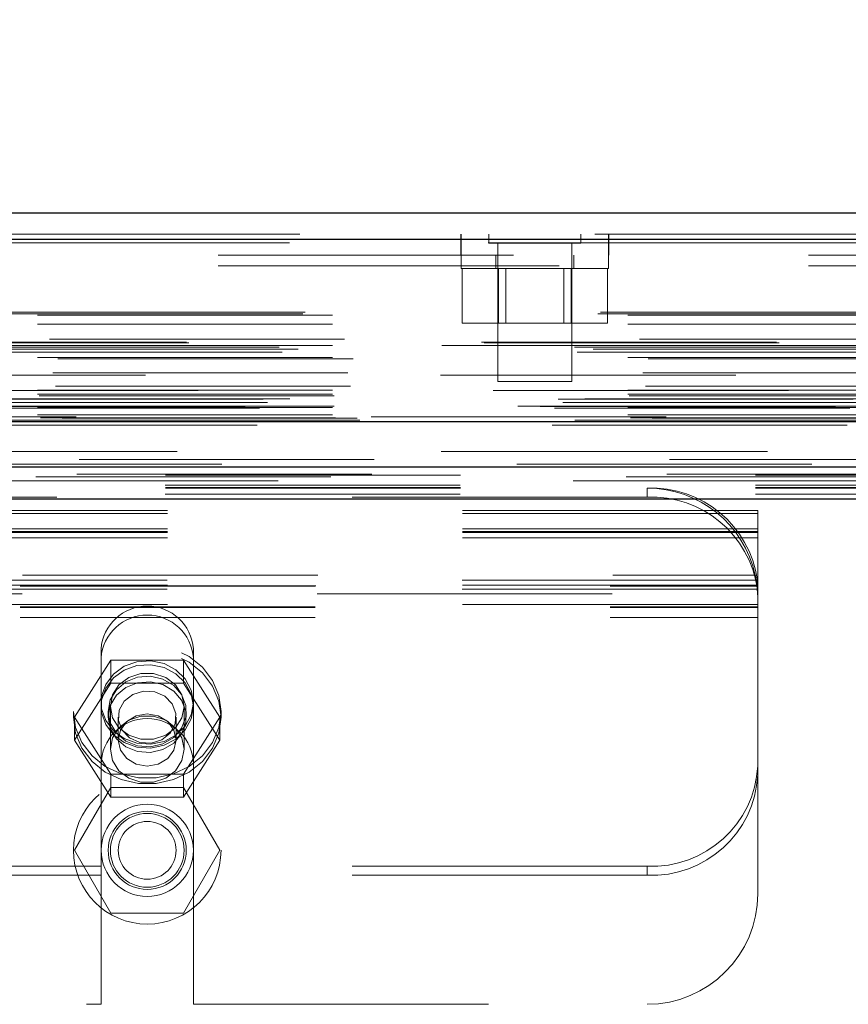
# Model space of a CAD drawing. Header units: inches. Extents: x 0.2 to 10.8, y 0.2 to 8.2.
# Tile 10 of 86: x 3.684 to 3.965, y 1.97 to 2.304. Entities that reach past the tile are written whole.
import ezdxf

# ---------------------------------------------------------------- set-up
doc = ezdxf.new("R2010")
doc.units = ezdxf.units.IN
doc.header["$MEASUREMENT"] = 0
doc.linetypes.add('HIDDEN', pattern=[0.07500000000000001, 0.05, -0.025])
doc.layers.add('DIMENSIONS', color=140, linetype='Continuous')
doc.layers.add('SLD-0', color=179, linetype='Continuous')
doc.styles.add('SLDTEXTSTYLE0', font='TXT', dxfattribs={"width": 0.7})
doc.dimstyles.new('SLDDIMSTYLE0', dxfattribs={"dimtxt": 0.0849609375, "dimasz": 0.13, "dimexe": 0, "dimexo": 0.0625, "dimgap": 0.021240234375, "dimtad": 0, "dimtih": 1, "dimtoh": 1, "dimlfac": 10, "dimrnd": 1e-09, "dimzin": 12, "dimdsep": 46, "dimtxsty": 'SLDTEXTSTYLE0', "dimsah": 1, "dimcen": 0.09, "dimadec": 0, "dimazin": 3, "dimtfac": 1, "dimtofl": 0, "dimtmove": 0, "dimatfit": 3, "dimfxl": 0, "dimfrac": 2, "dimtolj": 1, "dimtzin": 12, "dimarcsym": 0})

# ---------------------------------------------------------------- blocks, each defined once
blk = doc.blocks.new('_D_25')
at = {"layer": 'DIMENSIONS'}
for p, q in [((2.73250681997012, 2.191886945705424), (2.73250681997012, 2.691556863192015)), ((4.48630681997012, 2.191886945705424), (4.48630681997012, 2.691556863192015)), ((3.486450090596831, 2.646032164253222), (3.457919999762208, 2.646032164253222)), ((3.457919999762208, 2.646032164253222), (3.457919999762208, 2.511001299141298)), ((3.809598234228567, 2.646032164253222), (3.83812832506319, 2.646032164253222)), ((3.83812832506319, 2.646032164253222), (3.83812832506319, 2.511001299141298)), ((2.73250681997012, 2.566556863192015), (3.143037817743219, 2.566556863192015)), ((4.48630681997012, 2.566556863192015), (4.153010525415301, 2.566556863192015)), ((3.457919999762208, 2.511001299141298), (3.486450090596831, 2.511001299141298)), ((3.83812832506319, 2.511001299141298), (3.809598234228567, 2.511001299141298))]:
    blk.add_line(p, q, dxfattribs=at)
for points in [[(2.73250681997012, 2.566556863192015), (2.86250681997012, 2.546556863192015), (2.86250681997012, 2.586556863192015)], [(4.48630681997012, 2.566556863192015), (4.35630681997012, 2.586556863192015), (4.35630681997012, 2.546556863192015)]]:
    blk.add_solid(points, dxfattribs=at)
at = {"layer": 'DIMENSIONS', "char_height": 0.08333333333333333, "attachment_point": 1, "style": 'SLDTEXTSTYLE0'}
for s, insert in [('17.54', (3.48645008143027, 2.772474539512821)), ('445.5', (3.486450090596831, 2.618423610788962)), ('INSIDE OPENING', (3.162067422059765, 2.464372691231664))]:
    blk.add_mtext(s, dxfattribs=dict(at, insert=insert))

msp = doc.modelspace()

# ---------------------------------------------------------------- linework, layer by layer
at = {"layer": 'SLD-0', "linetype": 'Continuous', "lineweight": 25}
for p, q in [((2.679203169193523, 2.238800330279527), (4.539561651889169, 2.238800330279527)), ((2.675668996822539, 2.229875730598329), (4.543095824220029, 2.22987573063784)), ((2.664767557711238, 2.168050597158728), (4.553997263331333, 2.168050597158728)), ((2.733697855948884, 2.152686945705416), (4.485115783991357, 2.152686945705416)), ((2.733697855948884, 2.141886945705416), (4.485115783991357, 2.141886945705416))]:
    msp.add_line(p, q, dxfattribs=at)
at = {"layer": 'SLD-0', "linetype": 'HIDDEN', "lineweight": 18}
for p, q in [((4.543095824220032, 2.229875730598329), (2.675668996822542, 2.22987573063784)), ((2.679203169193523, 2.231600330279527), (4.539561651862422, 2.231600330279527)), ((3.833832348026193, 2.231600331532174), (3.833832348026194, 2.224400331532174)), ((3.833899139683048, 2.231600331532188), (3.833899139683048, 2.224400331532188)), ((3.843240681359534, 2.231600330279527), (3.843240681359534, 2.228475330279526)), ((3.874490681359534, 2.228475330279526), (3.874490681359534, 2.231600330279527)), ((3.883832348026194, 2.224400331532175), (3.883832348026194, 2.231600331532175)), ((3.883899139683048, 2.224400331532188), (3.883899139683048, 2.231600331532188)), ((2.675668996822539, 2.228625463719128), (4.543095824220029, 2.228625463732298)), ((4.543095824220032, 2.228625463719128), (2.675668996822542, 2.228625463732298)), ((3.843240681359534, 2.228475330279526), (3.874490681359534, 2.228475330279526)), ((3.846365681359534, 2.228475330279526), (3.846365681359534, 2.181600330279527)), ((3.871365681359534, 2.181600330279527), (3.871365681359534, 2.228475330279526)), ((4.451599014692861, 2.224400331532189), (2.767099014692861, 2.224400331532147)), ((3.833865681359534, 2.224400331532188), (3.833865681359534, 2.219900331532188)), ((3.845615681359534, 2.224400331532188), (3.845615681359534, 2.219900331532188)), ((3.872115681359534, 2.219900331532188), (3.872115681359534, 2.224400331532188)), ((3.883865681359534, 2.219900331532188), (3.883865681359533, 2.224400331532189)), ((4.451599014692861, 2.220800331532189), (2.767099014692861, 2.220800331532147)), ((4.451599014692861, 2.220800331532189), (2.767099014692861, 2.220800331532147)), ((2.767165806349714, 2.220800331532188), (4.451599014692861, 2.220800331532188)), ((2.767165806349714, 2.220800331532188), (4.451599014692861, 2.220800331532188)), ((3.833865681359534, 2.219900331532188), (3.883865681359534, 2.219900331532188)), ((3.834270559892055, 2.219900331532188), (3.834270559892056, 2.201400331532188)), ((3.846568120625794, 2.219900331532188), (3.846568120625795, 2.201400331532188)), ((3.849070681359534, 2.219900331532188), (3.849070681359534, 2.201400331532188)), ((3.868660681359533, 2.201400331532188), (3.868660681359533, 2.219900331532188)), ((3.871163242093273, 2.219900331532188), (3.871163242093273, 2.201400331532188)), ((3.883460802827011, 2.219900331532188), (3.883460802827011, 2.201400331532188)), ((2.680201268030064, 2.204615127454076), (4.53856355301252, 2.2046151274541)), ((2.681078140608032, 2.205134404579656), (4.537686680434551, 2.205134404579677)), ((2.690338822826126, 2.204134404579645), (4.528425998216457, 2.204134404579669)), ((2.690338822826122, 2.204134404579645), (4.528425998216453, 2.204134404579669)), ((2.690338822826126, 2.201095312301), (4.528425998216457, 2.201095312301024)), ((3.834270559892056, 2.201400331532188), (3.846568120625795, 2.201400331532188)), ((3.846568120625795, 2.201400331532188), (3.871163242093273, 2.201400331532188)), ((3.871163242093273, 2.201400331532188), (3.883460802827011, 2.201400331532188)), ((2.672275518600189, 2.193295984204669), (4.546489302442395, 2.193295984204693)), ((4.541646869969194, 2.194697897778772), (2.677133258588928, 2.194697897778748)), ((4.540815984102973, 2.194989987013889), (2.67795499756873, 2.194989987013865)), ((2.690338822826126, 2.193853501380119), (4.528425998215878, 2.193853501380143)), ((4.527307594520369, 2.193861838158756), (2.691454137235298, 2.193861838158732)), ((2.694377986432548, 2.195925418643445), (4.524386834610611, 2.195925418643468)), ((2.673213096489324, 2.191545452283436), (4.545543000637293, 2.191545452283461)), ((2.678638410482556, 2.192594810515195), (4.540126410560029, 2.19259481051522)), ((2.690338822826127, 2.189719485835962), (4.528425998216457, 2.189719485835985)), ((2.697256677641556, 2.189337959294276), (4.521498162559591, 2.1893379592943)), ((4.52693909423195, 2.183719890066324), (2.691825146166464, 2.1837198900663)), ((2.695493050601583, 2.184529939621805), (4.523271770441, 2.184529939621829)), ((2.695493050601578, 2.184529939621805), (4.523271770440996, 2.184529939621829)), ((2.696371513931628, 2.180047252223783), (4.52238902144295, 2.180047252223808)), ((3.846365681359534, 2.181600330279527), (3.871365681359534, 2.181600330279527)), ((4.544782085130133, 2.178567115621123), (2.673971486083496, 2.178567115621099)), ((2.690338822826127, 2.17871475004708), (4.528425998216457, 2.178714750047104)), ((2.690338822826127, 2.177306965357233), (4.528425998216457, 2.177306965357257)), ((2.690338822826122, 2.177306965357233), (4.528425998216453, 2.177306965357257)), ((2.690838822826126, 2.176806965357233), (4.527925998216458, 2.176806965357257)), ((2.660716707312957, 2.173121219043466), (4.558048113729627, 2.173121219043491)), ((2.660716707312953, 2.173121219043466), (4.558048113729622, 2.173121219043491)), ((4.553085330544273, 2.173222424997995), (2.665679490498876, 2.173222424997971)), ((2.666799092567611, 2.175686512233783), (4.551965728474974, 2.175686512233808)), ((2.66832000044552, 2.174547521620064), (4.550380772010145, 2.174547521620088)), ((2.675855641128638, 2.175723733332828), (4.542909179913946, 2.175723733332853)), ((2.690838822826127, 2.173306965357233), (4.527925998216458, 2.173306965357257)), ((2.665571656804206, 2.172610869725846), (4.553193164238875, 2.17261086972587)), ((2.690338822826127, 2.172806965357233), (4.528425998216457, 2.172806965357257)), ((2.690338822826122, 2.172806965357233), (4.528425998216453, 2.172806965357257)), ((2.690338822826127, 2.170318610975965), (4.528425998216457, 2.170318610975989)), ((2.690338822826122, 2.170318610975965), (4.528425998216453, 2.170318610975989)), ((2.664767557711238, 2.166800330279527), (4.553997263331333, 2.166800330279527)), ((2.671298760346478, 2.167960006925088), (4.547466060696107, 2.167960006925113)), ((2.671550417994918, 2.167927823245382), (4.547214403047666, 2.167927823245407)), ((2.672455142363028, 2.168501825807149), (4.546309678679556, 2.168501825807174)), ((2.672455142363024, 2.168501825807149), (4.546309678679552, 2.168501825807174)), ((2.691338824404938, 2.169306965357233), (4.527425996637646, 2.169306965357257)), ((2.691338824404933, 2.169306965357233), (4.527425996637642, 2.169306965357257)), ((2.698634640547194, 2.169222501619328), (4.52013018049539, 2.169222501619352)), ((2.698634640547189, 2.169222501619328), (4.520130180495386, 2.169222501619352)), ((2.699562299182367, 2.168565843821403), (4.519202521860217, 2.168565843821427)), ((2.699562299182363, 2.168565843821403), (4.519202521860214, 2.168565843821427)), ((4.503399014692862, 2.169600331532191), (2.715299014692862, 2.169600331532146)), ((2.704470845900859, 2.155135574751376), (4.514293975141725, 2.155135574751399)), ((2.703619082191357, 2.15018330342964), (4.515141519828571, 2.150183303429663)), ((2.733697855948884, 2.149828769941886), (4.485115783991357, 2.149828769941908)), ((2.689776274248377, 2.149314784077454), (4.528971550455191, 2.149314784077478)), ((2.73360681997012, 2.146451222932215), (4.48520681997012, 2.146451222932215)), ((2.73360681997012, 2.143408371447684), (4.48520681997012, 2.143408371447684)), ((2.733697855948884, 2.145486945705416), (4.485115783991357, 2.145486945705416)), ((3.89690681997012, 2.142444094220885), (3.89690681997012, 2.145486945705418)), ((2.733697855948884, 2.141886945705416), (4.485115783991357, 2.141886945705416)), ((2.733697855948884, 2.141886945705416), (4.485115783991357, 2.141886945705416)), ((2.733697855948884, 2.141886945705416), (4.485115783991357, 2.141886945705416)), ((2.733697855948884, 2.141886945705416), (4.485115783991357, 2.141886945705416)), ((2.733697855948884, 2.141886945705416), (4.485115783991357, 2.141886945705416)), ((3.89690681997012, 2.142444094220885), (3.32190681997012, 2.142444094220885)), ((3.93440681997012, 2.137923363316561), (3.28440681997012, 2.137923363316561)), ((3.93440681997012, 2.136911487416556), (3.28440681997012, 2.136911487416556)), ((3.93440681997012, 2.136911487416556), (3.93440681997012, 2.137923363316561)), ((3.93440681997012, 2.112568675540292), (3.93440681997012, 2.136911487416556)), ((3.93440681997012, 2.13168764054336), (3.28440681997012, 2.13168764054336)), ((3.93440681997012, 2.130723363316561), (3.28440681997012, 2.130723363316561)), ((3.93440681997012, 2.130386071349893), (3.28440681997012, 2.130386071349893)), ((3.93440681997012, 2.128644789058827), (3.28440681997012, 2.128644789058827)), ((3.934278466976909, 2.114309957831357), (3.284535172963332, 2.114309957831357)), ((3.285270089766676, 2.115986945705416), (3.933543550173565, 2.115986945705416)), ((3.285270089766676, 2.115986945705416), (3.933543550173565, 2.115986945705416)), ((4.485115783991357, 2.109686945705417), (2.733697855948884, 2.109686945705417)), ((3.93440681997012, 2.112568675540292), (3.28440681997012, 2.112568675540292)), ((3.28440681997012, 2.112231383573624), (3.934406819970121, 2.112231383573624)), ((3.934278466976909, 2.111267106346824), (3.284535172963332, 2.111267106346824)), ((3.284665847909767, 2.112386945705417), (3.934147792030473, 2.112386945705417)), ((3.934130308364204, 2.112531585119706), (3.934344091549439, 2.109856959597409)), ((3.93440681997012, 2.112248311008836), (3.93440681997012, 2.112568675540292)), ((3.93440681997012, 2.112248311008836), (3.93440681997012, 2.108649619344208)), ((3.93440681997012, 2.108649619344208), (3.93440681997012, 2.107986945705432)), ((3.93440681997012, 2.107986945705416), (3.93440681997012, 2.101586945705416)), ((3.93440681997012, 2.106043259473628), (3.28440681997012, 2.106043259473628)), ((3.28440681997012, 2.105186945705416), (3.93440681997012, 2.105186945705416)), ((3.28440681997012, 2.105031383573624), (3.93440681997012, 2.105031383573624)), ((3.28440681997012, 2.101586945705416), (3.93440681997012, 2.101586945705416)), ((3.28440681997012, 2.101586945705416), (3.93440681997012, 2.101586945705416)), ((3.93440681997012, 2.101586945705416), (3.93440681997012, 2.007986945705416)), ((3.711881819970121, 2.090949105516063), (3.711881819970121, 2.08790625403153)), ((3.74313181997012, 2.090949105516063), (3.74313181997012, 2.08790625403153)), ((3.702911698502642, 2.067862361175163), (3.715209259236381, 2.087166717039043)), ((3.711881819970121, 2.051736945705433), (3.711881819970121, 2.08790625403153)), ((3.715209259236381, 2.087166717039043), (3.715209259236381, 2.07934827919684)), ((3.715209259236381, 2.087166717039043), (3.739804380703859, 2.087166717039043)), ((3.739804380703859, 2.087166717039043), (3.739804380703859, 2.07934827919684)), ((3.739804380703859, 2.087166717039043), (3.752101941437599, 2.067862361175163)), ((3.74313181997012, 2.051736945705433), (3.74313181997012, 2.08790625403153)), ((3.702911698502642, 2.06004392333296), (3.715209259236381, 2.07934827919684)), ((3.715209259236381, 2.07934827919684), (3.739804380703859, 2.07934827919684)), ((3.739804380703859, 2.07934827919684), (3.752101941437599, 2.06004392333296)), ((3.70250681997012, 2.069764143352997), (3.70250681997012, 2.067862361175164)), ((3.71425681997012, 2.069764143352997), (3.71425681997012, 2.067862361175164)), ((3.71500681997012, 2.071486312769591), (3.71500681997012, 2.056958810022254)), ((3.74000681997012, 2.056958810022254), (3.74000681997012, 2.071486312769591)), ((3.74075681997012, 2.067862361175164), (3.74075681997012, 2.069764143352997)), ((3.75250681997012, 2.067862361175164), (3.75250681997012, 2.069764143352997)), ((3.702911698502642, 2.067862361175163), (3.702911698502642, 2.06004392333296)), ((3.715209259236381, 2.048558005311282), (3.702911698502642, 2.067862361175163)), ((3.71771181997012, 2.067862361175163), (3.71771181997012, 2.06004392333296)), ((3.73730181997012, 2.06004392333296), (3.73730181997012, 2.067862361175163)), ((3.752101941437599, 2.067862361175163), (3.739804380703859, 2.048558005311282)), ((3.752101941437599, 2.067862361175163), (3.752101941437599, 2.06004392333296)), ((3.715209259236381, 2.040739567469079), (3.702911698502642, 2.06004392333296)), ((3.752101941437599, 2.06004392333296), (3.739804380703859, 2.040739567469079)), ((3.711881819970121, 2.051736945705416), (3.711881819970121, 1.970486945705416)), ((3.74313181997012, 2.051736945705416), (3.74313181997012, 1.970486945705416)), ((3.739804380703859, 2.048558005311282), (3.715209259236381, 2.048558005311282)), ((3.715209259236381, 2.048558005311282), (3.715209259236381, 2.040739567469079)), ((3.739804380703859, 2.048558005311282), (3.739804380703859, 2.040739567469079)), ((3.715209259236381, 2.043986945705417), (3.702911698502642, 2.022686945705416)), ((3.739804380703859, 2.043986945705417), (3.715209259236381, 2.043986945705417)), ((3.752101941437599, 2.022686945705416), (3.739804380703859, 2.043986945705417)), ((3.739804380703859, 2.040739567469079), (3.715209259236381, 2.040739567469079)), ((3.702911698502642, 2.022686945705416), (3.715209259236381, 2.001386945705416)), ((3.739804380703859, 2.001386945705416), (3.752101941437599, 2.022686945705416)), ((3.711881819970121, 2.017311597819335), (3.50693181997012, 2.017311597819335)), ((3.89690681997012, 2.017311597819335), (3.74313181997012, 2.017311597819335)), ((3.89690681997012, 2.017311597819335), (3.89690681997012, 2.014268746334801)), ((3.711881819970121, 2.014268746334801), (3.50693181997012, 2.014268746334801)), ((3.89690681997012, 2.014268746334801), (3.74313181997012, 2.014268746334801)), ((3.715209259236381, 2.001386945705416), (3.739804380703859, 2.001386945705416)), ((3.50693181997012, 1.970486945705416), (3.711881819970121, 1.970486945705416)), ((3.74313181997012, 1.970486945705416), (3.89690681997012, 1.970486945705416))]:
    msp.add_line(p, q, dxfattribs=at)
at = {"layer": 'SLD-0', "linetype": 'HIDDEN', "lineweight": 18, "flags": 128}
for points in [[(4.537685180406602, 2.15785817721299), (3.624571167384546, 2.157858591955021), (2.681083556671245, 2.157858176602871)], [(4.52716199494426, 2.157880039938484), (3.624571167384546, 2.15788014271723), (2.691598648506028, 2.157880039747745)], [(4.552725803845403, 2.153610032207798), (3.569486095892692, 2.153609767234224), (2.666031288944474, 2.153610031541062)], [(4.552734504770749, 2.153609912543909), (3.687058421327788, 2.15360609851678), (2.666032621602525, 2.153609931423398)], [(2.703625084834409, 2.150183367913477), (3.594194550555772, 2.150184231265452), (4.515171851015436, 2.150183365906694)], [(2.671890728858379, 2.147974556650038), (3.59418750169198, 2.147973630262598), (4.546892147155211, 2.147974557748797)], [(2.733697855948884, 2.145705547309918), (3.59418750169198, 2.145705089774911), (4.485115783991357, 2.145705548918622)], [(3.70250681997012, 2.069764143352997), (3.703233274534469, 2.064341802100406), (3.70537041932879, 2.059234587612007), (3.708794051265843, 2.054739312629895), (3.713305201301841, 2.051117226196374), (3.718641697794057, 2.048578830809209), (3.724493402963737, 2.047271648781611), (3.730520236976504, 2.047271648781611), (3.736371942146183, 2.048578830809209), (3.741708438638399, 2.051117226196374), (3.746219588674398, 2.054739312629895), (3.74964322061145, 2.059234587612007), (3.751780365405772, 2.064341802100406), (3.75250681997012, 2.069764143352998), (3.751780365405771, 2.075186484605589), (3.74964322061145, 2.080293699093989), (3.746219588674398, 2.084788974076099), (3.741708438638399, 2.088411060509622), (3.736371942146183, 2.090949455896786), (3.730520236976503, 2.092256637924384), (3.724493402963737, 2.092256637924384), (3.718641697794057, 2.090949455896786), (3.713305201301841, 2.088411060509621), (3.708794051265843, 2.084788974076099), (3.70537041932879, 2.080293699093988), (3.703233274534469, 2.075186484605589), (3.70250681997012, 2.069764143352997)], [(3.70250681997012, 2.067862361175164), (3.703233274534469, 2.062440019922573), (3.70537041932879, 2.057332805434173), (3.708794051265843, 2.052837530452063), (3.713305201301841, 2.049215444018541), (3.718641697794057, 2.046677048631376), (3.724493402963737, 2.045369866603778), (3.730520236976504, 2.045369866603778), (3.736371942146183, 2.046677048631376), (3.741708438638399, 2.049215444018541), (3.746219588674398, 2.052837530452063), (3.74964322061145, 2.057332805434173), (3.751780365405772, 2.062440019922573), (3.75250681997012, 2.067862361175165), (3.751780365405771, 2.073284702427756), (3.74964322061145, 2.078391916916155), (3.746219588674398, 2.082887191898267), (3.741708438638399, 2.086509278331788), (3.736371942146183, 2.089047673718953), (3.730520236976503, 2.090354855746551), (3.724493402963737, 2.090354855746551), (3.718641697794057, 2.089047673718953), (3.713305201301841, 2.086509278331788), (3.708794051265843, 2.082887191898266), (3.70537041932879, 2.078391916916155), (3.703233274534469, 2.073284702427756), (3.70250681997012, 2.067862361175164)], [(3.74313181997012, 2.072806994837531), (3.742437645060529, 2.068632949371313), (3.740416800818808, 2.064829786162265), (3.737248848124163, 2.061735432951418), (3.733215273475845, 2.059624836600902), (3.728674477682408, 2.058685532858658), (3.724029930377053, 2.059000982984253), (3.71969431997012, 2.060543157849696), (3.716052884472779, 2.063175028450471), (3.713429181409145, 2.066662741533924), (3.712056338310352, 2.070696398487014), (3.712056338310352, 2.074917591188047), (3.713429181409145, 2.078951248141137), (3.716052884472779, 2.08243896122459), (3.71969431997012, 2.085070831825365), (3.724029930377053, 2.086613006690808), (3.728674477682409, 2.086928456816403), (3.733215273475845, 2.085989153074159), (3.737248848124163, 2.083878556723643), (3.740416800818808, 2.080784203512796), (3.742437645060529, 2.076981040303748), (3.74313181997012, 2.072806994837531)], [(3.74313181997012, 2.071486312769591), (3.742437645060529, 2.067312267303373), (3.740416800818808, 2.063509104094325), (3.737248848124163, 2.060414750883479), (3.733215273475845, 2.058304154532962), (3.728674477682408, 2.057364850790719), (3.724029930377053, 2.057680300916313), (3.71969431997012, 2.059222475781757), (3.716052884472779, 2.061854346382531), (3.713429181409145, 2.065342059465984), (3.712056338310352, 2.069375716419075), (3.712056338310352, 2.073596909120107), (3.713429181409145, 2.077630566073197), (3.716052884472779, 2.081118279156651), (3.71969431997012, 2.083750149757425), (3.724029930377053, 2.085292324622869), (3.728674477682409, 2.085607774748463), (3.733215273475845, 2.08466847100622), (3.737248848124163, 2.082557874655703), (3.740416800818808, 2.079463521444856), (3.742437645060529, 2.075660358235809), (3.74313181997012, 2.071486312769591)], [(3.71425681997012, 2.069764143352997), (3.714974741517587, 2.065864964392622), (3.717050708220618, 2.062388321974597), (3.720259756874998, 2.059710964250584), (3.724254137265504, 2.058123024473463), (3.728600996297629, 2.057796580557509), (3.732829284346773, 2.058767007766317), (3.736480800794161, 2.060929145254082), (3.739159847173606, 2.064048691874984), (3.740576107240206, 2.067787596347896), (3.740576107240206, 2.071740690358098), (3.739159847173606, 2.075479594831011), (3.736480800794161, 2.078599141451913), (3.732829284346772, 2.080761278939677), (3.728600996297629, 2.081731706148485), (3.724254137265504, 2.081405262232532), (3.720259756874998, 2.079817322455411), (3.717050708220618, 2.077139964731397), (3.714974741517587, 2.073663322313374), (3.71425681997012, 2.069764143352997)], [(3.71425681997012, 2.067862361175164), (3.714974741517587, 2.063963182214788), (3.717050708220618, 2.060486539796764), (3.720259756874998, 2.05780918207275), (3.724254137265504, 2.05622124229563), (3.728600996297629, 2.055894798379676), (3.732829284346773, 2.056865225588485), (3.736480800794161, 2.059027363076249), (3.739159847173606, 2.062146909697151), (3.740576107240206, 2.065885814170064), (3.740576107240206, 2.069838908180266), (3.739159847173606, 2.073577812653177), (3.736480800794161, 2.07669735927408), (3.732829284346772, 2.078859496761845), (3.728600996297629, 2.079829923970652), (3.724254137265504, 2.079503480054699), (3.720259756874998, 2.077915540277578), (3.717050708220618, 2.075238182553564), (3.714974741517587, 2.07176154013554), (3.71425681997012, 2.067862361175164)], [(3.74000681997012, 2.071486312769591), (3.739252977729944, 2.067611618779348), (3.737082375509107, 2.064204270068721), (3.73375681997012, 2.061675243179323), (3.729677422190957, 2.060329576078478), (3.725336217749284, 2.060329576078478), (3.72125681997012, 2.061675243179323), (3.717931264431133, 2.064204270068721), (3.715760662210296, 2.067611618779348), (3.71500681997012, 2.071486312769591), (3.715760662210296, 2.075361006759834), (3.717931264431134, 2.078768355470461), (3.72125681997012, 2.081297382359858), (3.725336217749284, 2.082643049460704), (3.729677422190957, 2.082643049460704), (3.73375681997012, 2.081297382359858), (3.737082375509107, 2.078768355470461), (3.739252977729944, 2.075361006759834), (3.74000681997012, 2.071486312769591)], [(3.73240431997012, 2.060174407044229), (3.728785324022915, 2.059061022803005), (3.724971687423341, 2.05928756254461), (3.72154400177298, 2.060819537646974), (3.719024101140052, 2.063423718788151), (3.717795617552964, 2.066703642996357), (3.718045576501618, 2.070159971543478), (3.719735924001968, 2.073266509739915), (3.72260931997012, 2.075550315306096), (3.726228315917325, 2.076663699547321), (3.7300419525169, 2.076437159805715), (3.733469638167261, 2.074905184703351), (3.735989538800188, 2.072301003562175), (3.737218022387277, 2.069021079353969), (3.736968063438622, 2.065564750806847), (3.735277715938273, 2.06245821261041), (3.73240431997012, 2.060174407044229)], [(3.74000681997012, 2.056958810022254), (3.739252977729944, 2.053084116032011), (3.737082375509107, 2.049676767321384), (3.73375681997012, 2.047147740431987), (3.729677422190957, 2.045802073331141), (3.725336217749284, 2.045802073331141), (3.72125681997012, 2.047147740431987), (3.717931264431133, 2.049676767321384), (3.715760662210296, 2.053084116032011), (3.71500681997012, 2.056958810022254), (3.715760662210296, 2.060833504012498), (3.717931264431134, 2.064240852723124), (3.72125681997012, 2.066769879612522), (3.725336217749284, 2.068115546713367), (3.729677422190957, 2.068115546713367), (3.73375681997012, 2.066769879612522), (3.737082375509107, 2.064240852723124), (3.739252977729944, 2.060833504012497), (3.74000681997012, 2.056958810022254)], [(3.73730181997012, 2.06004392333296), (3.736556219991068, 2.056646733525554), (3.734432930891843, 2.053766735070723), (3.731255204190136, 2.051842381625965), (3.72750681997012, 2.051166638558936), (3.723758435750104, 2.051842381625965), (3.720580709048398, 2.053766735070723), (3.718457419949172, 2.056646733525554), (3.71771181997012, 2.06004392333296), (3.718457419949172, 2.063441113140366), (3.720580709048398, 2.066321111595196), (3.723758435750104, 2.068245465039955), (3.72750681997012, 2.068921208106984), (3.731255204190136, 2.068245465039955), (3.734432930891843, 2.066321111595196), (3.736556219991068, 2.063441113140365), (3.73730181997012, 2.06004392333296)]]:
    msp.add_lwpolyline(points, dxfattribs=at)
at = {"layer": 'SLD-0', "linetype": 'HIDDEN', "lineweight": 18}
for radius in [0.02499999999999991, 0.015625, 0.01324999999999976, 0.01249999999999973, 0.009794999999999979]:
    msp.add_circle((3.72750681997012, 2.022686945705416), radius, dxfattribs=at)
for centre, radius, start, end in [((3.898396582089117, 2.109285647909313), 0.0362319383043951, 7.970935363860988, 92.35651625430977), ((3.89690681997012, 2.107986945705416), 0.03750000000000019, 12.31776598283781, 90), ((3.898396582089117, 2.10624279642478), 0.03623193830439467, 7.970935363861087, 92.35651625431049), ((3.72750681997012, 2.08983259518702), 0.01566484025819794, 4.087218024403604, 175.9127819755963), ((3.72750681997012, 2.086789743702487), 0.01566484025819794, 4.087218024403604, 175.9127819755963), ((3.72750681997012, 2.051736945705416), 0.015625, 0, 180), ((3.898581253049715, 2.053145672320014), 0.03587317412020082, 267.3246632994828, 357.0478590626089), ((3.898581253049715, 2.05010282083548), 0.03587317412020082, 267.3246632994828, 357.0478590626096), ((3.89690681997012, 2.007986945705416), 0.03750000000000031, 270.0000000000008, 0)]:
    msp.add_arc(centre, radius, start, end, dxfattribs=at)
for points in [[(3.934147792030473, 2.112386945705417), (3.934147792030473, 2.112386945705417), (3.934136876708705, 2.112482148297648), (3.934090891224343, 2.112847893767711), (3.934055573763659, 2.113118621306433), (3.933957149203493, 2.113786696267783), (3.933892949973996, 2.114189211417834), (3.933737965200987, 2.115051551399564), (3.933645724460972, 2.115519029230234), (3.933543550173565, 2.115986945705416)], [(3.934278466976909, 2.114309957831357), (3.934304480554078, 2.114025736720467), (3.934325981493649, 2.11376446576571), (3.934360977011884, 2.113286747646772), (3.934374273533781, 2.113072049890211), (3.934393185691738, 2.112713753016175), (3.934399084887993, 2.112565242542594), (3.934405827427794, 2.112348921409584), (3.93440681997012, 2.112278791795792), (3.93440681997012, 2.112248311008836)], [(3.93440681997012, 2.107986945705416), (3.934406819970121, 2.108672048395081), (3.9343883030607, 2.109284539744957), (3.934334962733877, 2.110370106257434), (3.934299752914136, 2.110844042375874), (3.934234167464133, 2.111601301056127), (3.934203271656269, 2.11189385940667), (3.934159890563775, 2.112287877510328), (3.934147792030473, 2.112386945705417), (3.934147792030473, 2.112386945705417)]]:
    msp.add_open_spline(points, degree=3, knots=[0, 0, 0, 0, 0.25, 0.25, 0.5, 0.5, 0.75, 0.75, 1, 1, 1, 1], dxfattribs=at)

# ---------------------------------------------------------------- dimensions: what is measured, and where the dimension line sits
at = {"layer": 'DIMENSIONS'}
dim = msp.add_linear_dim(base=(4.48630681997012, 2.566556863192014), p1=(2.73250681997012, 2.141886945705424), p2=(4.48630681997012, 2.141886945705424), text='<>\\PINSIDE OPENING', dimstyle='SLDDIMSTYLE0', dxfattribs=at)
dim.commit()
dim.dimension.update_dxf_attribs({"geometry": '_D_25', "text_midpoint": (3.648024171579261, 2.566556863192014), "dimtype": 160})

doc.saveas('drawing.dxf')
